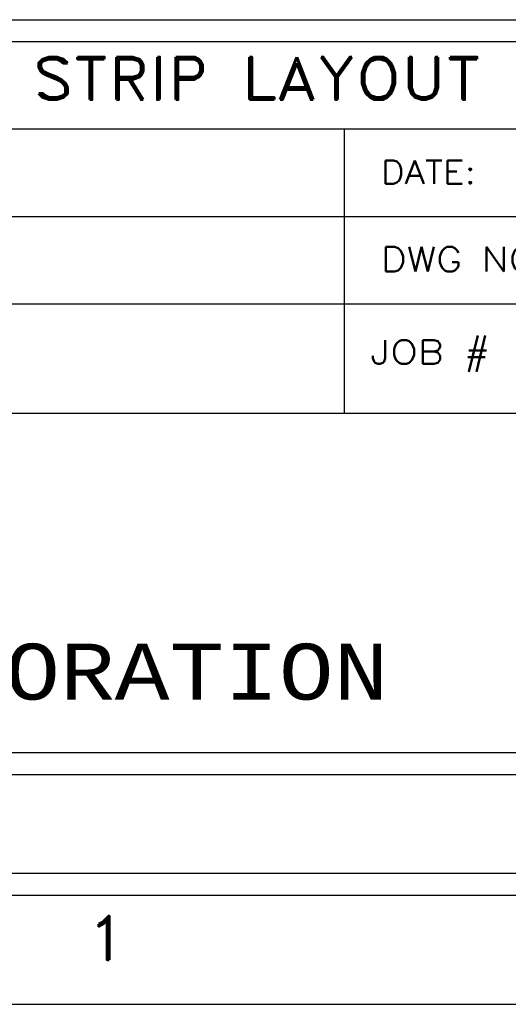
# Model space of a CAD drawing. Header units: inches. Extents: x 3 to 351, y 4 to 271.
# Tile 190 of 256: x 35.87 to 36.99, y 212.15 to 214.4. Entities that reach past the tile are written whole.
import ezdxf
from ezdxf.enums import TextEntityAlignment as Align

# ---------------------------------------------------------------- set-up
doc = ezdxf.new("R2010")
doc.units = ezdxf.units.IN
doc.header["$LTSCALE"] = 0.5
doc.header["$MEASUREMENT"] = 0
doc.layers.add('PLOTVIEW1', color=7, linetype='Continuous')
doc.layers.add('STR_1', color=7, linetype='Continuous')
doc.styles.add('VERO2-Courier New', font='cour.ttf')
doc.styles.add('VERO3-RomanS', font='romans__.ttf')
doc.styles.add('VERO5-RomanD', font='romand__.ttf')

msp = doc.modelspace()

# ---------------------------------------------------------------- linework, layer by layer
at = {"layer": 'PLOTVIEW1', "color": 252, "linetype": 'Continuous'}
for p, q in [((31.4159, 214.1548, 0.0197), (38.1259, 214.1548, 0.0197)), ((36.6118, 213.7548, 0.0197), (36.6118, 214.1548, 0.0197)), ((31.4159, 213.9548, 0.0197), (38.1259, 213.9548, 0.0197)), ((31.4159, 213.7548, 0.0197), (38.1259, 213.7548, 0.0197)), ((36.6118, 213.5048, 0.0197), (36.6118, 213.7548, 0.0197)), ((33.5859, 213.5048, 0.0197), (38.1259, 213.5048, 0.0197))]:
    msp.add_line(p, q, dxfattribs=at)
at = {"layer": 'PLOTVIEW1', "color": 97, "linetype": 'Continuous'}
for p, q in [((4.2343, 212.4529), (38.2343, 212.4529)), ((4.2343, 212.4029), (38.2343, 212.4029)), ((4.2343, 212.1529), (38.2343, 212.1529))]:
    msp.add_line(p, q, dxfattribs=at)
at = {"layer": 'STR_1', "color": 4, "linetype": 'Continuous'}
for p, q in [((31.5209, 214.4048), (38.0209, 214.4048)), ((31.5209, 214.3548), (38.0209, 214.3548)), ((38.0209, 212.7281), (31.5209, 212.7281)), ((38.0209, 212.6781), (31.5209, 212.6781))]:
    msp.add_line(p, q, dxfattribs=at)

# ---------------------------------------------------------------- texts
at = {"layer": 'PLOTVIEW1', "color": 7, "linetype": 'Continuous'}
for s, height, style, width, p, p2 in [('STRIP LAYOUT', 0.097229, 'VERO5-RomanD', 1.001185, (35.8983, 214.222, 0.0197), (36.9242, 214.222, 0.0197)), ('DATE:', 0.05345, 'VERO3-RomanS', 0.999579, (36.6954, 214.0296, 0.0197), (36.9126, 214.0296, 0.0197)), ('DWG NO', 0.05632, 'VERO3-RomanS', 0.998674, (36.6954, 213.8286, 0.0197), (37.0497, 213.8286, 0.0197)), ('JOB #', 0.05433, 'VERO3-RomanS', 0.999053, (36.671, 213.6175, 0.0197), (36.9453, 213.6175, 0.0197)), ('CORPORATION', 0.127868, 'VERO2-Courier New', 0.932229, (35.3349, 212.8498, 0.0197), (36.7123, 212.8498, 0.0197))]:
    msp.add_text(s, height=height, dxfattribs=dict(at, style=style, width=width)).set_placement(p, p2, align=Align.FIT)
at = {"layer": 'PLOTVIEW1', "color": 56, "linetype": 'Continuous', "style": 'VERO5-RomanD', "width": 1.000527}
msp.add_text('1', height=0.1, dxfattribs=at).set_placement((36.0217, 212.255), (36.1158, 212.255), align=Align.FIT)

doc.saveas('drawing.dxf')
